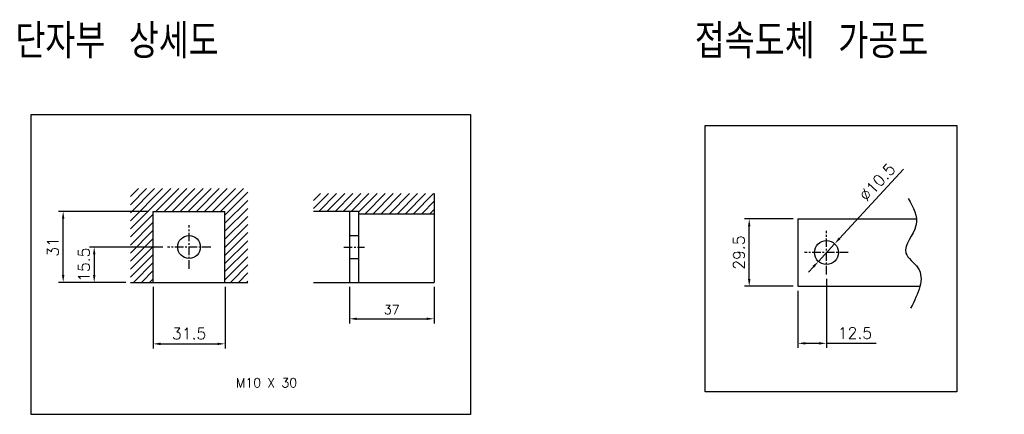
# Model space of a CAD drawing. Extents: x -2268 to 2710, y -907 to 1780.
# Tile 15 of 24: x -932 to -502, y 850 to 1023. Entities that reach past the tile are written whole.
import ezdxf

# ---------------------------------------------------------------- set-up
doc = ezdxf.new("R2010")
doc.units = 0
doc.header["$LTSCALE"] = 3
doc.header["$MEASUREMENT"] = 0
doc.linetypes.add('CENTER', pattern=[2, 1.25, -0.25, 0.25, -0.25])
doc.layers.get('0').update_dxf_attribs({"linetype": 'CONTINUOUS'})
doc.layers.get('Defpoints').update_dxf_attribs({"linetype": 'CONTINUOUS'})
for name, color, linetype in [('AM_VIS', 7, 'CONTINUOUS'), ('cen', 1, 'CENTER'), ('di', 3, 'CONTINUOUS')]:
    doc.layers.add(name, color=color, linetype=linetype)
doc.styles.add('KIM', font='ROMANS.shx', dxfattribs={"height": 5, "bigfont": 'GSG1.shx'})
doc.styles.get("Standard").update_dxf_attribs({"font": 'romans.shx', "height": 4, "bigfont": 'ghs.shx'})
doc.dimstyles.get("Standard").update_dxf_attribs({"dimtxt": 0.18, "dimasz": 0.18, "dimexe": 0.18, "dimexo": 0.0625, "dimgap": 0.09, "dimtad": 0, "dimtih": 1, "dimtoh": 1, "dimdec": 4, "dimzin": 0, "dimdsep": 46, "dimtxsty": 'Standard', "dimcen": 0.09, "dimadec": 0, "dimazin": 0, "dimtfac": 1, "dimtdec": 4, "dimtofl": 0, "dimtmove": 0, "dimatfit": 3, "dimfxl": 0, "dimtolj": 1, "dimtzin": 0, "dimarcsym": 0})
doc.dimstyles.new('STANDARD$0', dxfattribs={"dimtxt": 5, "dimasz": 5, "dimexe": 1, "dimexo": 2, "dimgap": 2, "dimtad": 1, "dimdec": 4, "dimzin": 12, "dimdsep": 46, "dimtxsty": 'KIM', "dimcen": -1, "dimdle": 0.1, "dimadec": 0, "dimazin": 0, "dimtfac": 1, "dimtdec": 4, "dimtmove": 0, "dimatfit": 3, "dimfxl": 0, "dimtolj": 1, "dimtzin": 0, "dimarcsym": 0})
doc.dimstyles.new('STANDARD$3', dxfattribs={"dimtxt": 5, "dimasz": 5, "dimexe": 1, "dimexo": 2, "dimgap": 0.8, "dimtad": 1, "dimdec": 4, "dimdsep": 46, "dimtxsty": 'KIM', "dimcen": 0, "dimdle": 0.1, "dimadec": 0, "dimazin": 0, "dimtfac": 1, "dimtdec": 4, "dimtmove": 0, "dimatfit": 3, "dimfxl": 0, "dimtolj": 1, "dimtzin": 0, "dimarcsym": 0})

# ---------------------------------------------------------------- blocks, each defined once
blk = doc.blocks.new('*D83')
at = {"layer": 'Defpoints', "color": 0}
for p in [(-867.84, 923.02), (-899.84, 907.52), (-884.03, 907.52)]:
    blk.add_point(p, dxfattribs=at)
at = {"layer": 'di'}
for p, q in [((-869.84, 923.02), (-901.84, 923.02)), ((-899.84, 919.82), (-899.84, 910.72)), ((-886.03, 907.52), (-901.84, 907.52))]:
    blk.add_line(p, q, dxfattribs=at)
for points in [[(-900.37, 919.82), (-899.3, 919.82), (-899.84, 923.02)], [(-900.37, 910.72), (-899.3, 910.72), (-899.84, 907.52)]]:
    blk.add_solid(points, dxfattribs=at)
at = {"layer": 'di', "insert": (-904.34, 915.27), "char_height": 5, "attachment_point": 5, "rotation": 90, "style": 'KIM'}
blk.add_mtext('\\A1;15.5', dxfattribs=at)
blk = doc.blocks.new('*D84')
at = {"layer": 'Defpoints', "color": 0}
for p in [(-913.41, 938.62), (-874.03, 938.62), (-884.03, 907.52)]:
    blk.add_point(p, dxfattribs=at)
at = {"layer": 'di'}
for p, q in [((-876.03, 938.62), (-915.41, 938.62)), ((-913.41, 910.72), (-913.41, 935.42)), ((-886.03, 907.52), (-915.41, 907.52))]:
    blk.add_line(p, q, dxfattribs=at)
for points in [[(-913.95, 935.42), (-912.88, 935.42), (-913.41, 938.62)], [(-913.95, 910.72), (-912.88, 910.72), (-913.41, 907.52)]]:
    blk.add_solid(points, dxfattribs=at)
at = {"layer": 'di', "insert": (-917.91, 923.07), "char_height": 5, "attachment_point": 5, "rotation": 90, "style": 'KIM'}
blk.add_mtext('\\A1;31', dxfattribs=at)
blk = doc.blocks.new('*D85')
at = {"layer": 'Defpoints', "color": 0}
for p in [(-874.03, 907.52), (-842.63, 907.52), (-842.63, 880.61)]:
    blk.add_point(p, dxfattribs=at)
at = {"layer": 'di'}
for p, q in [((-874.03, 905.52), (-874.03, 878.61)), ((-842.63, 905.52), (-842.63, 878.61)), ((-870.83, 880.61), (-845.83, 880.61))]:
    blk.add_line(p, q, dxfattribs=at)
for points in [[(-870.83, 881.14), (-870.83, 880.08), (-874.03, 880.61)], [(-845.83, 881.14), (-845.83, 880.08), (-842.63, 880.61)]]:
    blk.add_solid(points, dxfattribs=at)
at = {"layer": 'di', "insert": (-858.33, 885.11), "char_height": 5, "attachment_point": 5, "style": 'KIM'}
blk.add_mtext('\\A1;31.5', dxfattribs=at)
blk = doc.blocks.new('*D86')
at = {"layer": 'Defpoints', "color": 0}
for p in [(-788.18, 907.52), (-751.18, 907.52), (-751.18, 891.59)]:
    blk.add_point(p, dxfattribs=at)
at = {"layer": 'di'}
for p, q in [((-788.18, 905.52), (-788.18, 889.59)), ((-751.18, 905.52), (-751.18, 889.59)), ((-784.98, 891.59), (-754.38, 891.59))]:
    blk.add_line(p, q, dxfattribs=at)
for points in [[(-784.98, 892.12), (-784.98, 891.06), (-788.18, 891.59)], [(-754.38, 892.12), (-754.38, 891.06), (-751.18, 891.59)]]:
    blk.add_solid(points, dxfattribs=at)
at = {"layer": 'di', "insert": (-769.68, 895.59), "char_height": 4, "attachment_point": 5}
blk.add_mtext('\\A1;37', dxfattribs=at)
blk = doc.blocks.new('*D87')
at = {"layer": 'Defpoints', "color": 0}
for p in [(-579.55, 911.04), (-592.05, 905.84), (-579.55, 880.84)]:
    blk.add_point(p, dxfattribs=at)
at = {"layer": 'di'}
for p, q in [((-579.55, 909.04), (-579.55, 878.84)), ((-592.05, 903.84), (-592.05, 878.84)), ((-588.85, 880.84), (-582.75, 880.84)), ((-579.55, 880.84), (-557.82, 880.84))]:
    blk.add_line(p, q, dxfattribs=at)
for points in [[(-588.85, 881.37), (-588.85, 880.31), (-592.05, 880.84)], [(-582.75, 881.37), (-582.75, 880.31), (-579.55, 880.84)]]:
    blk.add_solid(points, dxfattribs=at)
at = {"layer": 'di', "insert": (-567.09, 885.34), "char_height": 5, "attachment_point": 5, "style": 'KIM'}
blk.add_mtext('\\A1;12.5', dxfattribs=at)
blk = doc.blocks.new('*D88')
at = {"layer": 'Defpoints', "color": 0}
for p in [(-613.34, 935.34), (-592.05, 935.34), (-592.05, 905.84)]:
    blk.add_point(p, dxfattribs=at)
at = {"layer": 'di'}
for p, q in [((-594.05, 935.34), (-615.34, 935.34)), ((-613.34, 909.04), (-613.34, 932.14)), ((-594.05, 905.84), (-615.34, 905.84))]:
    blk.add_line(p, q, dxfattribs=at)
for points in [[(-613.87, 932.14), (-612.81, 932.14), (-613.34, 935.34)], [(-613.87, 909.04), (-612.81, 909.04), (-613.34, 905.84)]]:
    blk.add_solid(points, dxfattribs=at)
at = {"layer": 'di', "insert": (-617.84, 920.59), "char_height": 5, "attachment_point": 5, "rotation": 90, "style": 'KIM'}
blk.add_mtext('\\A1;29.5', dxfattribs=at)
blk = doc.blocks.new('*D89')
at = {"layer": 'Defpoints', "color": 0}
for p in [(-575.99, 924.45), (-583.1, 916.73)]:
    blk.add_point(p, dxfattribs=at)
at = {"layer": 'di'}
for p, q in [((-545.93, 957.1), (-573.82, 926.81)), ((-583.1, 916.73), (-575.99, 924.45)), ((-585.27, 914.37), (-587.44, 912.02))]:
    blk.add_line(p, q, dxfattribs=at)
for points in [[(-574.22, 927.17), (-573.43, 926.45), (-575.99, 924.45)], [(-585.66, 914.74), (-584.88, 914.01), (-583.1, 916.73)]]:
    blk.add_solid(points, dxfattribs=at)
at = {"layer": 'di', "insert": (-557.29, 951.41), "char_height": 5, "attachment_point": 5, "rotation": 47.3644, "style": 'KIM'}
blk.add_mtext('\\A1;∅10.5', dxfattribs=at)

msp = doc.modelspace()

# ---------------------------------------------------------------- hatches: boundary and pattern name
at = {"layer": 'di'}
h = msp.add_hatch(dxfattribs=at)
h.set_pattern_fill('ANSI31', color=256, scale=20, style=0)
h.set_pattern_definition([(45, (-930.082, 358.1194), (-1.767767, 1.767767), [])])
h.paths.add_polyline_path([(-832.634, 948.624), (-884.034, 948.624), (-884.034, 907.524), (-874.034, 907.524), (-874.034, 938.624), (-842.634, 938.624), (-842.634, 907.524), (-832.634, 907.524)])
h = msp.add_hatch(dxfattribs=at)
h.set_pattern_fill('ANSI31', color=256, scale=20, style=0)
h.set_pattern_definition([(45, (-1007.3098, 358.1194), (-1.767767, 1.767767), [])])
h.paths.add_polyline_path([(-751.179, 937.624), (-751.179, 946.394), (-803.894, 946.394), (-803.894, 938.624), (-784.179, 938.624), (-784.179, 937.624)])

# ---------------------------------------------------------------- linework, layer by layer
for p, q in [((-874.034, 907.524), (-874.034, 938.624)), ((-874.034, 938.624), (-842.634, 938.624)), ((-842.634, 907.524), (-842.634, 938.624)), ((-592.048, 935.34), (-592.048, 905.84)), ((-592.048, 935.34), (-540.224, 935.34)), ((-884.034, 907.524), (-832.634, 907.524)), ((-592.048, 905.84), (-538.647, 905.84))]:
    msp.add_line(p, q)
for centre, radius in [((-858.334, 923.024), 5), ((-579.548, 920.59), 5.25)]:
    msp.add_circle(centre, radius)
at = {"layer": 'AM_VIS'}
for p, q in [((-751.179, 946.394), (-751.179, 907.524)), ((-784.179, 938.624), (-803.894, 938.624)), ((-788.179, 938.624), (-788.179, 907.524)), ((-784.179, 938.624), (-784.179, 907.524)), ((-784.179, 937.624), (-751.179, 937.624)), ((-788.179, 928.024), (-784.179, 928.024)), ((-788.179, 918.024), (-784.179, 918.024)), ((-803.894, 907.524), (-751.179, 907.524))]:
    msp.add_line(p, q, dxfattribs=at)
at = {"layer": 'cen'}
for p, q in [((-858.334, 913.52), (-858.334, 932.529)), ((-579.548, 911.044), (-579.548, 930.137)), ((-848.829, 923.024), (-867.839, 923.024)), ((-790.691, 923.024), (-781.666, 923.024)), ((-570.001, 920.59), (-589.095, 920.59))]:
    msp.add_line(p, q, dxfattribs=at)
at = {"layer": 'di'}
for points in [[(-927.4, 981.09), (-735.254, 981.09), (-735.254, 849.741), (-927.4, 849.741)], [(-632.618, 976.283), (-522.511, 976.283), (-522.511, 859.647), (-632.618, 859.647)]]:
    msp.add_lwpolyline(points, close=True, dxfattribs=at)
msp.add_spline([(-543.748, 944.28), (-540.425, 932.472), (-544.8, 920.398), (-539.604, 913.938), (-542.746, 896.251)], degree=3, dxfattribs=at)

# ---------------------------------------------------------------- texts
at = {"layer": 'di', "attachment_point": 1}
for s, insert, char_height, width in [('{\\Fromans,hgs|c129;단자부 상세도}', (-934.315, 1020.681), 15, 135.45529), ('{\\Fromans,hgs|c129;접속도체 가공도}', (-637.115, 1020.681), 15, 163.85897), ('M10 X 30', (-837.843, 865.542), 4, 31.83291)]:
    msp.add_mtext(s, dxfattribs=dict(at, insert=insert, char_height=char_height, width=width))

# ---------------------------------------------------------------- dimensions: what is measured, and where the dimension line sits
at = {"layer": 'di'}
dim = msp.add_diameter_dim_2p(p1=(-583.104, 916.728), p2=(-575.992, 924.453), dimstyle='STANDARD$3', override={"dimtxt": 4, "dimasz": 3.2, "dimexe": 2, "dimgap": 2, "dimdec": 2, "dimclrd": 256, "dimclre": 256, "dimclrt": 256, "dimadec": 2, "dimazin": 2, "dimtfac": 0.6, "dimtdec": 2, "dimtzin": 8, "dimlwd": 65535, "dimlwe": 65535, "dimarcsym": 1}, dxfattribs=at)
dim.commit()
dim.dimension.update_dxf_attribs({"geometry": '*D89', "text_midpoint": (-553.98, 948.36), "dimtype": 163})
dim = msp.add_linear_dim(base=(-913.412, 938.624), p1=(-884.034, 907.524), p2=(-874.034, 938.624), angle=90, text='31', dimstyle='STANDARD$0', override={"dimtxt": 4, "dimasz": 3.2, "dimexe": 2, "dimdec": 2, "dimzin": 8, "dimcen": 0, "dimclrd": 256, "dimclre": 256, "dimclrt": 256, "dimadec": 2, "dimazin": 2, "dimtfac": 0.6, "dimtdec": 2, "dimtzin": 8, "dimlwd": 65535, "dimlwe": 65535, "dimarcsym": 1}, dxfattribs=at)
dim.commit()
dim.dimension.update_dxf_attribs({"geometry": '*D84', "text_midpoint": (-917.912, 923.074)})
dim = msp.add_linear_dim(base=(-613.341, 935.34), p1=(-592.048, 905.84), p2=(-592.048, 935.34), angle=90, dimstyle='STANDARD$0', override={"dimtxt": 4, "dimasz": 3.2, "dimexe": 2, "dimdec": 2, "dimzin": 8, "dimcen": 0, "dimclrd": 256, "dimclre": 256, "dimclrt": 256, "dimadec": 2, "dimazin": 2, "dimtfac": 0.6, "dimtdec": 2, "dimtzin": 8, "dimlwd": 65535, "dimlwe": 65535, "dimarcsym": 1}, dxfattribs=at)
dim.commit()
dim.dimension.update_dxf_attribs({"geometry": '*D88', "text_midpoint": (-617.841, 920.59)})
dim = msp.add_linear_dim(base=(-899.837, 907.524), p1=(-867.839, 923.024), p2=(-884.034, 907.524), angle=90, dimstyle='STANDARD$0', override={"dimtxt": 4, "dimasz": 3.2, "dimexe": 2, "dimdec": 2, "dimzin": 8, "dimcen": 0, "dimclrd": 256, "dimclre": 256, "dimclrt": 256, "dimadec": 2, "dimazin": 2, "dimtfac": 0.6, "dimtdec": 2, "dimtzin": 8, "dimlwd": 65535, "dimlwe": 65535, "dimarcsym": 1}, dxfattribs=at)
dim.commit()
dim.dimension.update_dxf_attribs({"geometry": '*D83', "text_midpoint": (-899.837, 915.274), "dimtype": 160})
for base, p1, p2, dimstyle, override, picture, middle in [((-579.548, 880.84), (-592.048, 905.84), (-579.548, 911.044), 'STANDARD$0', {"dimtxt": 4, "dimasz": 3.2, "dimexe": 2, "dimdec": 2, "dimzin": 8, "dimcen": 0, "dimclrd": 256, "dimclre": 256, "dimclrt": 256, "dimadec": 2, "dimazin": 2, "dimtfac": 0.6, "dimtdec": 2, "dimtzin": 8, "dimlwd": 65535, "dimlwe": 65535, "dimarcsym": 1}, '*D87', (-567.086, 885.34)), ((-751.179, 891.59), (-788.179, 907.524), (-751.179, 907.524), 'Standard', {"dimtxt": 4, "dimasz": 3.2, "dimexe": 2, "dimexo": 2, "dimgap": 2, "dimtad": 1, "dimtih": 0, "dimtoh": 0, "dimdec": 2, "dimzin": 8, "dimcen": 0, "dimclrd": 256, "dimclre": 256, "dimclrt": 256, "dimadec": 2, "dimazin": 2, "dimtfac": 0.6, "dimtdec": 2, "dimtofl": 1, "dimtzin": 8, "dimlwd": 65535, "dimlwe": 65535, "dimarcsym": 1}, '*D86', (-769.679, 895.59))]:
    dim = msp.add_linear_dim(base=base, p1=p1, p2=p2, dimstyle=dimstyle, override=override, dxfattribs=at)
    dim.commit()
    dim.dimension.update_dxf_attribs({"geometry": picture, "text_midpoint": middle})
dim = msp.add_linear_dim(base=(-842.634, 880.611), p1=(-874.034, 907.524), p2=(-842.634, 907.524), text='31.5', dimstyle='STANDARD$0', override={"dimtxt": 4, "dimasz": 3.2, "dimexe": 2, "dimdec": 2, "dimzin": 8, "dimcen": 0, "dimclrd": 256, "dimclre": 256, "dimclrt": 256, "dimadec": 2, "dimazin": 2, "dimtfac": 0.6, "dimtdec": 2, "dimtzin": 8, "dimlwd": 65535, "dimlwe": 65535, "dimarcsym": 1}, dxfattribs=at)
dim.commit()
dim.dimension.update_dxf_attribs({"geometry": '*D85', "text_midpoint": (-858.334, 885.111)})

doc.saveas('drawing.dxf')
